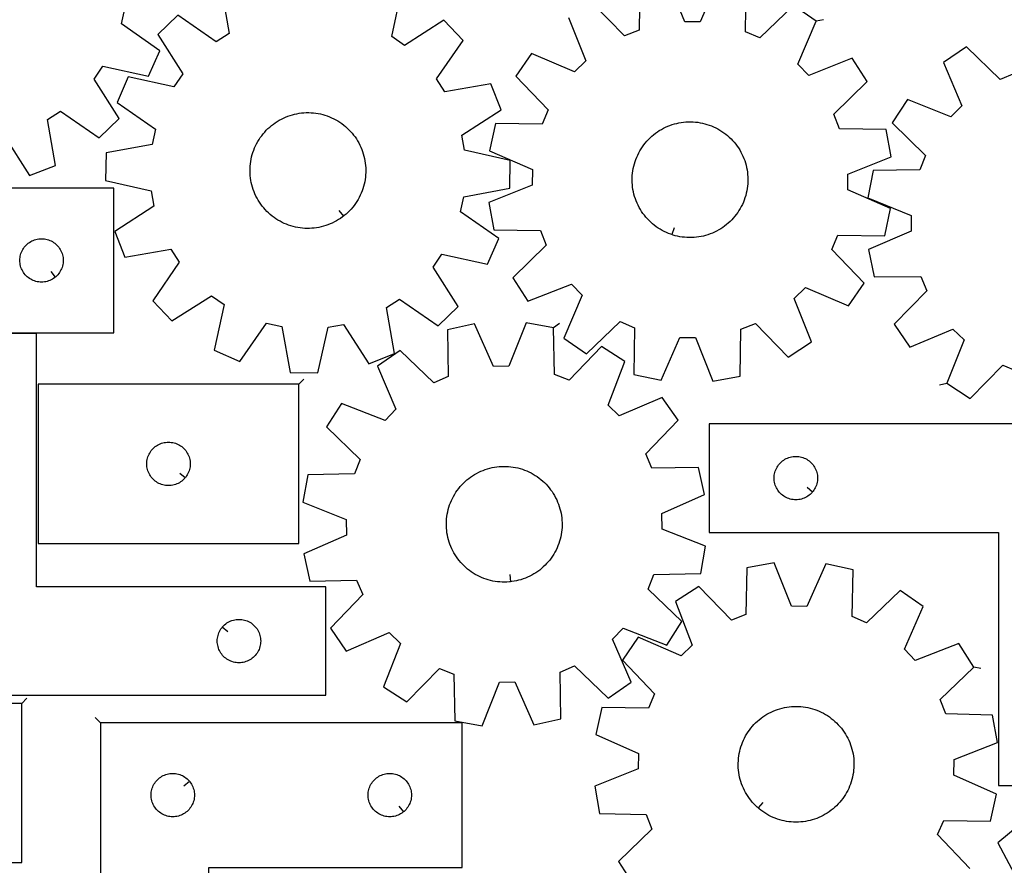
# Model space of a CAD drawing. Header units: millimetres. Extents: x 7 to 1243, y 7 to 1607.
# Tile 3 of 13: x 432 to 840, y 451 to 801. Entities that reach past the tile are written whole.
import ezdxf

# ---------------------------------------------------------------- set-up
doc = ezdxf.new("R2010")
doc.units = ezdxf.units.MM
doc.layers.add('CUT', color=7, linetype='CONTINUOUS', true_color=0x000000)
doc.layers.add('LEADIN', color=1, linetype='CONTINUOUS', true_color=0xff0000)

msp = doc.modelspace()

# ---------------------------------------------------------------- linework, layer by layer
at = {"layer": 'CUT'}
for points in [[(721.449404, 817.999596), (713.701823, 800.239601), (707.272738, 800.33735), (700.068666, 818.324673)], [(515.064174, 814.560683), (518.4183, 795.476861), (513.005466, 792.006426), (497.063108, 803.019312), (488.752863, 795.017731), (499.154734, 778.670147), (495.482005, 773.392482), (476.538738, 777.466185), (471.923145, 766.893496), (487.78917, 755.770921), (486.415686, 749.489502), (467.355451, 746.003839), (467.137192, 734.469636), (486.051913, 730.265382), (487.186775, 723.936497), (470.911319, 713.422128), (475.123622, 702.68239), (494.207444, 706.036516), (497.677879, 700.623682), (486.664993, 684.681325), (494.666574, 676.371079), (511.014158, 686.77295), (516.291823, 683.100222), (512.21812, 664.156955), (522.790809, 659.541362), (533.913384, 675.407387), (540.194803, 674.033903), (543.680466, 654.973668), (555.214669, 654.755409), (559.418923, 673.670129), (565.747808, 674.804991), (576.262177, 658.529535), (587.001915, 662.741839), (583.647789, 681.82566), (589.060623, 685.296095), (605.00298, 674.28321), (613.313226, 682.28479), (602.911355, 698.632374), (606.584083, 703.91004), (625.52735, 699.836336), (630.142943, 710.409026), (614.276918, 721.5316), (615.650402, 727.81302), (634.710637, 731.298683), (634.928896, 742.832886), (616.014176, 747.03714), (614.879314, 753.366024), (631.15477, 763.880393), (626.942466, 774.620131), (607.858645, 771.266005), (604.38821, 776.678839), (615.401095, 792.621197), (607.399515, 800.931442), (591.051931, 790.529571), (585.774265, 794.2023), (589.847969, 813.145567)], [(659.155148, 802.101962), (666.234994, 784.065383), (661.619825, 779.588452), (643.80682, 787.213361), (637.252531, 777.719849), (650.695756, 763.765563), (648.145143, 757.86327), (628.770145, 758.091025), (626.347782, 746.811946), (644.107777, 739.064366), (644.010028, 732.635281), (626.022705, 725.431209), (628.10105, 714.0837), (647.474017, 713.722325), (649.844013, 707.745218), (635.982773, 694.206073), (642.245416, 684.51769), (660.281996, 691.597536), (664.758926, 686.982368), (657.134017, 669.169362), (666.627529, 662.615073), (680.581816, 676.058298), (686.484109, 673.507686), (686.256353, 654.132688), (697.535432, 651.710324), (705.283013, 669.470319), (711.712098, 669.37257), (718.916169, 651.385248), (730.263678, 653.463592), (730.625053, 672.836559), (736.60216, 675.206555), (750.141305, 661.345315), (759.829688, 667.607958), (752.749842, 685.644538), (757.365011, 690.121469), (775.178016, 682.496559), (781.732305, 691.990071), (768.28908, 705.944358), (770.839693, 711.846651), (790.214691, 711.618895), (792.637054, 722.897974), (774.877059, 730.645555), (774.974808, 737.07464), (792.96213, 744.278712), (790.883786, 755.62622), (771.510819, 755.987596), (769.140823, 761.964703), (783.002063, 775.503847), (776.73942, 785.19223), (758.70284, 778.112384), (754.22591, 782.727553), (761.850819, 800.540559), (752.357307, 807.094847), (738.40302, 793.651622), (732.500727, 796.202235), (732.728483, 815.577233)], [(688.721158, 816.246328), (688.359783, 796.873362), (682.382676, 794.503366), (668.843531, 808.364606)], [(425.15928, 752.832111), (435.64001, 736.534973), (446.388426, 740.725084), (443.073725, 759.815793), (448.493715, 763.27504), (464.413292, 752.229249), (472.740046, 760.213648), (462.371964, 776.582682), (466.055586, 781.85275), (484.990398, 777.739928), (489.627819, 788.303061), (473.784802, 799.458384), (475.171257, 805.736953)], [(843.987797, 778.877236), (838.071559, 776.359138), (824.19145, 789.878938), (814.662019, 783.376984), (822.188803, 765.522294), (817.686547, 760.931828), (799.689195, 768.110808), (793.373339, 758.45703), (807.159874, 744.841823), (804.757027, 738.877847), (785.382365, 738.62307), (783.241616, 727.287169), (801.189028, 719.984236), (801.251401, 713.554711), (783.449047, 705.904966), (785.809314, 694.61273), (805.185272, 694.733877), (807.70337, 688.81764), (794.18357, 674.937531), (800.685524, 665.4081), (818.540214, 672.934884), (823.13068, 668.432627), (815.9517, 650.435275), (825.605478, 644.119419), (839.220685, 657.905955), (845.184662, 655.503107)], [(825.526465, 449.310003), (812.146756, 463.325202), (814.724149, 469.21585), (834.097912, 468.9001), (836.571478, 480.168061), (818.846854, 487.996223), (818.973802, 494.424798), (836.993658, 501.547101), (834.966872, 512.903932), (815.595747, 513.353292), (813.252922, 519.341101), (827.175511, 532.817151), (820.956935, 542.533878), (802.888386, 535.536023), (798.432463, 540.171477), (806.138196, 557.949669), (796.67455, 564.547007), (782.659351, 551.167298), (776.768703, 553.744691), (777.084454, 573.118455), (765.816493, 575.59202), (757.98833, 557.867397), (751.559755, 557.994344), (744.437452, 576.0142), (733.080621, 573.987415), (732.631262, 554.61629), (726.643453, 552.273465), (713.167402, 566.196054), (703.450676, 559.977477), (710.448531, 541.908928), (705.813076, 537.453005), (688.034885, 545.158739), (681.437547, 535.695093), (694.817256, 521.679894), (692.239862, 515.789246), (672.866099, 516.104996), (670.392533, 504.837035), (688.117157, 497.008873), (687.990209, 490.580298), (669.970353, 483.457995), (671.997139, 472.101164), (691.368264, 471.651804), (693.711089, 465.663995), (679.7885, 452.187945), (686.007077, 442.471218)], [(845.981865, 467.275029), (837.099721, 459.913441), (846.257398, 442.837746)]]:
    msp.add_lwpolyline(points, dxfattribs=at)
for points in [[(565.745079, 719.695619), (565.358331, 719.395452), (564.560992, 718.827169), (563.741138, 718.291881), (562.900132, 717.790479), (562.039374, 717.323797), (561.160298, 716.892613), (560.264365, 716.497644), (559.353068, 716.139548), (558.427923, 715.81892), (557.49047, 715.536295), (556.54227, 715.292142), (555.5849, 715.086868), (554.619953, 714.920814), (553.649037, 714.794258), (552.673766, 714.707409), (551.695765, 714.660412), (550.716661, 714.653346), (549.738083, 714.686222), (548.761661, 714.758985), (547.789019, 714.871515), (546.821776, 715.023624), (545.861543, 715.215058), (544.909917, 715.4455), (543.968483, 715.714566), (543.038807, 716.021807), (542.122436, 716.366713), (541.220896, 716.748709), (540.335688, 717.16716), (539.468284, 717.62137), (538.620129, 718.110581), (537.792634, 718.63398), (536.987176, 719.190696), (536.205096, 719.779802), (535.447695, 720.400318), (534.716235, 721.051211), (534.011933, 721.731397), (533.335961, 722.439745), (532.689444, 723.175075), (532.073457, 723.936164), (531.489028, 724.721745), (530.937127, 725.53051), (530.418674, 726.361113), (529.934531, 727.212172), (529.485505, 728.08227), (529.072343, 728.969959), (528.695732, 729.873762), (528.356299, 730.792174), (528.05461, 731.723667), (527.791166, 732.66669), (527.566406, 733.619673), (527.380703, 734.581032), (527.234368, 735.549164), (527.127643, 736.52246), (527.060706, 737.499299), (527.033669, 738.478056), (527.046577, 739.457101), (527.099407, 740.434804), (527.192073, 741.409539), (527.32442, 742.379683), (527.496227, 743.343622), (527.707209, 744.29975), (527.957015, 745.246477), (528.245229, 746.182227), (528.57137, 747.105443), (528.934897, 748.014587), (529.335204, 748.908147), (529.771625, 749.784636), (530.243433, 750.642594), (530.749844, 751.480593), (531.290014, 752.29724), (531.863044, 753.091174), (532.467981, 753.861074), (533.103818, 754.605659), (533.769496, 755.32369), (534.463907, 756.013971), (535.185896, 756.675353), (535.934262, 757.306736), (536.707757, 757.907069), (537.505096, 758.475353), (538.324951, 759.010641), (539.165957, 759.512043), (540.026714, 759.978724), (540.905791, 760.409908), (541.801723, 760.804877), (542.71302, 761.162973), (543.638165, 761.483601), (544.575618, 761.766227), (545.523819, 762.01038), (546.481189, 762.215654), (547.446135, 762.381707), (548.417052, 762.508264), (549.392322, 762.595112), (550.370323, 762.642109), (551.349428, 762.649175), (552.328005, 762.616299), (553.304428, 762.543536), (554.27707, 762.431006), (555.244312, 762.278898), (556.204545, 762.087463), (557.156171, 761.857021), (558.097606, 761.587956), (559.027282, 761.280714), (559.943652, 760.935808), (560.845192, 760.553812), (561.730401, 760.135361), (562.597804, 759.681152), (563.44596, 759.191941), (564.273455, 758.668541), (565.078913, 758.111825), (565.860993, 757.522719), (566.618393, 756.902203), (567.349853, 756.25131), (568.054155, 755.571124), (568.730128, 754.862776), (569.376645, 754.127446), (569.992631, 753.366357), (570.577061, 752.580777), (571.128962, 751.772012), (571.647415, 750.941408), (572.131557, 750.09035), (572.580583, 749.220251), (572.993746, 748.332562), (573.370356, 747.42876), (573.709789, 746.510348), (574.011478, 745.578855), (574.274923, 744.635832), (574.499683, 743.682848), (574.685385, 742.72149), (574.831721, 741.753357), (574.938446, 740.780061), (575.005382, 739.803222), (575.032419, 738.824466), (575.019512, 737.845421), (574.966681, 736.867717), (574.874015, 735.892982), (574.741669, 734.922838), (574.569861, 733.9589), (574.358879, 733.002771), (574.109073, 732.056044), (573.82086, 731.120294), (573.494718, 730.197079), (573.131192, 729.287934), (572.730885, 728.394374), (572.294464, 727.517886), (571.822656, 726.659928), (571.316245, 725.821928), (570.776075, 725.005282), (570.203044, 724.211348), (569.598108, 723.441447), (568.962271, 722.696862), (568.296593, 721.978832), (567.602181, 721.288551), (566.880192, 720.627168), (566.131827, 719.995785)], [(701.989623, 712.063111), (701.524606, 712.216189), (700.607833, 712.560025), (699.705848, 712.940968), (698.820152, 713.358385), (697.952218, 713.811581), (697.103492, 714.299802), (696.275387, 714.822235), (695.469279, 715.37801), (694.686512, 715.966203), (693.928388, 716.585834), (693.196168, 717.235873), (692.491072, 717.915236), (691.814274, 718.622794), (691.166898, 719.357369), (690.550024, 720.117738), (689.964677, 720.902636), (689.411833, 721.710756), (688.89241, 722.540753), (688.407275, 723.391247), (687.957233, 724.26082), (687.543035, 725.148026), (687.165369, 726.051388), (686.824864, 726.969404), (686.522087, 727.900543), (686.257542, 728.843258), (686.03167, 729.795979), (685.844845, 730.75712), (685.69738, 731.725081), (685.589518, 732.698252), (685.521441, 733.675012), (685.493262, 734.653736), (685.505026, 735.632795), (685.556715, 736.61056), (685.648243, 737.585402), (685.779457, 738.5557), (685.950139, 739.519838), (686.160004, 740.476213), (686.408705, 741.423231), (686.695825, 742.359317), (687.020889, 743.282912), (687.383354, 744.192481), (687.782617, 745.086507), (688.218015, 745.963505), (688.688821, 746.822013), (689.194253, 747.660603), (689.733469, 748.47788), (690.305572, 749.272482), (690.90961, 750.043088), (691.544577, 750.788415), (692.209416, 751.507223), (692.903021, 752.198314), (693.624238, 752.860539), (694.371865, 753.492795), (695.14466, 754.094031), (695.941334, 754.663245), (696.760563, 755.19949), (697.600983, 755.701873), (698.461196, 756.169559), (699.339768, 756.601769), (700.235239, 756.997784), (701.146117, 757.356944), (702.070887, 757.678651), (703.008009, 757.962371), (703.955924, 758.207631), (704.913054, 758.414023), (705.877806, 758.581203), (706.848574, 758.708893), (707.823742, 758.79688), (708.801688, 758.845018), (709.780783, 758.853228), (710.759399, 758.821494), (711.735905, 758.749871), (712.708678, 758.638477), (713.676098, 758.487498), (714.636554, 758.297184), (715.588448, 758.067854), (716.530196, 757.799887), (717.46023, 757.493732), (718.377003, 757.149896), (719.278988, 756.768952), (720.164684, 756.351535), (721.032618, 755.898339), (721.881344, 755.410118), (722.709449, 754.887685), (723.515557, 754.33191), (724.298324, 753.743717), (725.056448, 753.124086), (725.788668, 752.474048), (726.493763, 751.794684), (727.170562, 751.087126), (727.817938, 750.352551), (728.434812, 749.592182), (729.020159, 748.807284), (729.573003, 747.999164), (730.092426, 747.169167), (730.577561, 746.318674), (731.027603, 745.449101), (731.441801, 744.561894), (731.819467, 743.658532), (732.159972, 742.740517), (732.462749, 741.809377), (732.727293, 740.866662), (732.953166, 739.913942), (733.139991, 738.952801), (733.287456, 737.98484), (733.395318, 737.011669), (733.463395, 736.034909), (733.491574, 735.056184), (733.47981, 734.077125), (733.428121, 733.099361), (733.336593, 732.124518), (733.205379, 731.15422), (733.034697, 730.190082), (732.824832, 729.233708), (732.576131, 728.28669), (732.289011, 727.350604), (731.963947, 726.427008), (731.601482, 725.51744), (731.202219, 724.623413), (730.766821, 723.746416), (730.296015, 722.887908), (729.790583, 722.049317), (729.251367, 721.232041), (728.679264, 720.437438), (728.075226, 719.666832), (727.440259, 718.921505), (726.77542, 718.202698), (726.081815, 717.511607), (725.360598, 716.849382), (724.612971, 716.217125), (723.840176, 715.61589), (723.043502, 715.046676), (722.224273, 714.510431), (721.383852, 714.008047), (720.52364, 713.540361), (719.645068, 713.108151), (718.749597, 712.712137), (717.838719, 712.352977), (716.913949, 712.031269), (715.976827, 711.747549), (715.028912, 711.502289), (714.071782, 711.295898), (713.10703, 711.128718), (712.136262, 711.001028), (711.161094, 710.91304), (710.183148, 710.864902), (709.204053, 710.856693), (708.225437, 710.888426), (707.24893, 710.960049), (706.276158, 711.071443), (705.308738, 711.222423), (704.348282, 711.412736), (703.396388, 711.642067), (702.45464, 711.910033)], [(320.560859, 731.39588), (320.560859, 551.39588), (365.560859, 551.39588), (365.560859, 671.39588), (470.560859, 671.39588), (470.560859, 731.39588)], [(446.267341, 694.442511), (446.039711, 694.2557), (445.560991, 693.912653), (445.060859, 693.601651), (444.541457, 693.324025), (444.005009, 693.080964), (443.453814, 692.873509), (442.89023, 692.702548), (442.316671, 692.568812), (441.735594, 692.472876), (441.149487, 692.41515), (440.560859, 692.39588), (439.97223, 692.41515), (439.386123, 692.472876), (438.805046, 692.568812), (438.231487, 692.702548), (437.667903, 692.873509), (437.116708, 693.080964), (436.58026, 693.324025), (436.060859, 693.601651), (435.560726, 693.912653), (435.082006, 694.2557), (434.626746, 694.629322), (434.196898, 695.031919), (433.7943, 695.461768), (433.420678, 695.917027), (433.077632, 696.395748), (432.76663, 696.89588), (432.489004, 697.415282), (432.245943, 697.951729), (432.038487, 698.502925), (431.867526, 699.066509), (431.733791, 699.640067), (431.637855, 700.221144), (431.580128, 700.807252), (431.560859, 701.39588), (431.580128, 701.984508), (431.637855, 702.570616), (431.733791, 703.151693), (431.867526, 703.725251), (432.038487, 704.288835), (432.245943, 704.840031), (432.489004, 705.376478), (432.76663, 705.89588), (433.077632, 706.396012), (433.420678, 706.874733), (433.7943, 707.329992), (434.196898, 707.759841), (434.626746, 708.162438), (435.082006, 708.53606), (435.560726, 708.879107), (436.060859, 709.190109), (436.58026, 709.467735), (437.116708, 709.710796), (437.667903, 709.918251), (438.231487, 710.089212), (438.805046, 710.222948), (439.386123, 710.318884), (439.97223, 710.37661), (440.560859, 710.39588), (441.149487, 710.37661), (441.735594, 710.318884), (442.316671, 710.222948), (442.89023, 710.089212), (443.453814, 709.918251), (444.005009, 709.710796), (444.541457, 709.467735), (445.060859, 709.190109), (445.560991, 708.879107), (446.039711, 708.53606), (446.494971, 708.162438), (446.92482, 707.759841), (447.327417, 707.329992), (447.701039, 706.874733), (448.044085, 706.396012), (448.355087, 705.89588), (448.632713, 705.376478), (448.875774, 704.840031), (449.08323, 704.288835), (449.254191, 703.725251), (449.387926, 703.151693), (449.483862, 702.570616), (449.541589, 701.984508), (449.560859, 701.39588), (449.541589, 700.807252), (449.483862, 700.221144), (449.387926, 699.640067), (449.254191, 699.066509), (449.08323, 698.502925), (448.875774, 697.951729), (448.632713, 697.415282), (448.355087, 696.89588), (448.044085, 696.395748), (447.701039, 695.917027), (447.327417, 695.461768), (446.92482, 695.031919), (446.494971, 694.629322)], [(652.902289, 673.478827), (641.546913, 675.513749), (634.411701, 657.499), (627.983037, 657.376659), (620.167576, 675.106886), (608.897846, 672.641395), (609.199715, 653.26741), (603.307222, 650.694238), (589.301613, 664.083985), (579.833243, 657.493428), (587.526237, 639.70972), (583.066994, 635.07746), (565.003463, 642.088258), (558.777927, 632.37599), (572.690857, 618.889968), (570.343742, 612.903839), (550.9723, 612.468358), (548.937379, 601.112982), (566.952127, 593.97777), (567.074469, 587.549106), (549.344241, 579.733645), (551.809733, 568.463915), (571.183718, 568.765784), (573.75689, 562.873291), (560.367143, 548.867682), (566.957699, 539.399311), (584.741407, 547.092306), (589.373667, 542.633062), (582.362869, 524.569532), (592.075137, 518.343995), (605.56116, 532.256926), (611.547289, 529.909811), (611.982769, 510.538369), (623.338145, 508.503447), (630.473357, 526.518196), (636.902021, 526.640538), (644.717483, 508.91031), (655.987213, 511.375801), (655.685343, 530.749786), (661.577836, 533.322959), (675.583446, 519.933212), (685.051816, 526.523768), (677.358822, 544.307476), (681.818065, 548.939736), (699.881595, 541.928938), (706.107132, 551.641206), (692.194202, 565.127228), (694.541316, 571.113358), (713.912758, 571.548838), (715.94768, 582.904214), (697.932931, 590.039426), (697.81059, 596.46809), (715.540818, 604.283551), (713.075326, 615.553282), (693.701341, 615.251412), (691.128169, 621.143905), (704.517916, 635.149514), (697.927359, 644.617885), (680.143652, 636.92489), (675.511391, 641.384134), (682.52219, 659.447664), (672.809921, 665.673201), (659.323899, 651.76027), (653.33777, 654.107385)], [(378.445302, 521.092364), (558.445302, 521.092364), (558.445302, 566.092364), (438.445302, 566.092364), (438.445302, 671.092364), (378.445302, 671.092364)], [(547.217445, 650.043131), (439.217445, 650.043131), (439.217445, 584.043131), (547.217445, 584.043131)], [(897.379488, 633.650198), (717.379488, 633.650198), (717.379488, 588.650198), (837.379488, 588.650198), (837.379488, 483.650198), (897.379488, 483.650198)], [(500.170814, 611.336648), (499.984003, 611.109018), (499.581406, 610.67917), (499.151557, 610.276572), (498.696297, 609.902951), (498.217577, 609.559904), (497.717445, 609.248902), (497.198043, 608.971276), (496.661595, 608.728215), (496.1104, 608.52076), (495.546816, 608.349798), (494.973257, 608.216063), (494.39218, 608.120127), (493.806073, 608.0624), (493.217445, 608.043131), (492.628816, 608.0624), (492.042709, 608.120127), (491.461632, 608.216063), (490.888073, 608.349798), (490.324489, 608.52076), (489.773294, 608.728215), (489.236846, 608.971276), (488.717445, 609.248902), (488.217312, 609.559904), (487.738592, 609.902951), (487.283332, 610.276572), (486.853484, 610.67917), (486.450886, 611.109018), (486.077265, 611.564278), (485.734218, 612.042999), (485.423216, 612.543131), (485.14559, 613.062532), (484.902529, 613.59898), (484.695073, 614.150176), (484.524112, 614.713759), (484.390377, 615.287318), (484.294441, 615.868395), (484.236714, 616.454503), (484.217445, 617.043131), (484.236714, 617.631759), (484.294441, 618.217866), (484.390377, 618.798944), (484.524112, 619.372502), (484.695073, 619.936086), (484.902529, 620.487282), (485.14559, 621.023729), (485.423216, 621.543131), (485.734218, 622.043263), (486.077265, 622.521984), (486.450886, 622.977243), (486.853484, 623.407092), (487.283332, 623.809689), (487.738592, 624.183311), (488.217312, 624.526357), (488.717445, 624.837359), (489.236846, 625.114985), (489.773294, 625.358046), (490.324489, 625.565502), (490.888073, 625.736463), (491.461632, 625.870198), (492.042709, 625.966134), (492.628816, 626.023861), (493.217445, 626.043131), (493.806073, 626.023861), (494.39218, 625.966134), (494.973257, 625.870198), (495.546816, 625.736463), (496.1104, 625.565502), (496.661595, 625.358046), (497.198043, 625.114985), (497.717445, 624.837359), (498.217577, 624.526357), (498.696297, 624.183311), (499.151557, 623.809689), (499.581406, 623.407092), (499.984003, 622.977243), (500.357625, 622.521984), (500.700671, 622.043263), (501.011673, 621.543131), (501.289299, 621.023729), (501.53236, 620.487282), (501.739816, 619.936086), (501.910777, 619.372502), (502.044512, 618.798944), (502.140448, 618.217866), (502.198175, 617.631759), (502.217445, 617.043131), (502.198175, 616.454503), (502.140448, 615.868395), (502.044512, 615.287318), (501.910777, 614.713759), (501.739816, 614.150176), (501.53236, 613.59898), (501.289299, 613.062532), (501.011673, 612.543131), (500.700671, 612.042999), (500.357625, 611.564278)], [(760.332857, 605.443716), (760.146046, 605.216086), (759.743449, 604.786237), (759.3136, 604.38364), (758.858341, 604.010018), (758.37962, 603.666972), (757.879488, 603.35597), (757.360086, 603.078344), (756.823639, 602.835282), (756.272443, 602.627827), (755.70886, 602.456866), (755.135301, 602.323131), (754.554224, 602.227194), (753.968116, 602.169468), (753.379488, 602.150198), (752.79086, 602.169468), (752.204752, 602.227194), (751.623675, 602.323131), (751.050117, 602.456866), (750.486533, 602.627827), (749.935337, 602.835282), (749.39889, 603.078344), (748.879488, 603.35597), (748.379356, 603.666972), (747.900635, 604.010018), (747.445376, 604.38364), (747.015527, 604.786237), (746.61293, 605.216086), (746.239308, 605.671345), (745.896262, 606.150066), (745.585259, 606.650198), (745.307633, 607.1696), (745.064572, 607.706047), (744.857117, 608.257243), (744.686156, 608.820827), (744.552421, 609.394385), (744.456484, 609.975462), (744.398758, 610.56157), (744.379488, 611.150198), (744.398758, 611.738826), (744.456484, 612.324934), (744.552421, 612.906011), (744.686156, 613.47957), (744.857117, 614.043153), (745.064572, 614.594349), (745.307633, 615.130796), (745.585259, 615.650198), (745.896262, 616.15033), (746.239308, 616.629051), (746.61293, 617.084311), (747.015527, 617.514159), (747.445376, 617.916756), (747.900635, 618.290378), (748.379356, 618.633425), (748.879488, 618.944427), (749.39889, 619.222053), (749.935337, 619.465114), (750.486533, 619.672569), (751.050117, 619.843531), (751.623675, 619.977266), (752.204752, 620.073202), (752.79086, 620.130929), (753.379488, 620.150198), (753.968116, 620.130929), (754.554224, 620.073202), (755.135301, 619.977266), (755.70886, 619.843531), (756.272443, 619.672569), (756.823639, 619.465114), (757.360086, 619.222053), (757.879488, 618.944427), (758.37962, 618.633425), (758.858341, 618.290378), (759.3136, 617.916756), (759.743449, 617.514159), (760.146046, 617.084311), (760.519668, 616.629051), (760.862715, 616.15033), (761.173717, 615.650198), (761.451343, 615.130796), (761.694404, 614.594349), (761.901859, 614.043153), (762.072821, 613.47957), (762.206556, 612.906011), (762.302492, 612.324934), (762.360218, 611.738826), (762.379488, 611.150198), (762.360218, 610.56157), (762.302492, 609.975462), (762.206556, 609.394385), (762.072821, 608.820827), (761.901859, 608.257243), (761.694404, 607.706047), (761.451343, 607.1696), (761.173717, 606.650198), (760.862715, 606.150066), (760.519668, 605.671345)], [(635.050796, 568.155773), (634.564132, 568.102557), (633.587273, 568.035914), (632.608509, 568.009172), (631.629468, 568.022374), (630.65178, 568.075499), (629.677073, 568.168458), (628.706969, 568.301097), (627.743083, 568.473195), (626.787018, 568.684465), (625.840366, 568.934556), (624.904702, 569.223051), (623.981585, 569.54947), (623.07255, 569.913271), (622.179111, 570.313847), (621.302754, 570.750531), (620.444938, 571.222598), (619.607091, 571.729261), (618.790607, 572.269677), (617.996845, 572.842946), (617.227127, 573.448115), (616.482734, 574.084176), (615.764904, 574.75007), (615.074832, 575.444689), (614.413667, 576.166877), (613.782509, 576.915433), (613.182409, 577.689109), (612.614366, 578.486619), (612.079324, 579.306635), (611.578175, 580.147792), (611.111753, 581.00869), (610.680834, 581.887896), (610.286135, 582.783947), (609.928313, 583.695352), (609.607964, 584.620593), (609.32562, 585.558131), (609.081753, 586.506405), (608.876767, 587.463837), (608.711004, 588.428834), (608.58474, 589.399788), (608.498185, 590.375085), (608.451483, 591.3531), (608.444711, 592.332206), (608.477882, 593.310774), (608.550939, 594.287174), (608.663761, 595.259782), (608.816161, 596.226979), (609.007885, 597.187155), (609.238613, 598.138711), (609.507962, 599.080065), (609.815484, 600.009648), (610.160665, 600.925915), (610.542933, 601.82734), (610.961651, 602.712422), (611.416121, 603.579689), (611.905587, 604.427697), (612.429236, 605.255035), (612.986194, 606.060325), (613.575536, 606.842227), (614.19628, 607.599441), (614.847393, 608.330705), (615.527791, 609.034802), (616.236342, 609.710561), (616.971867, 610.356857), (617.733141, 610.972614), (618.518898, 611.556808), (619.327829, 612.108465), (620.158588, 612.626668), (621.009793, 613.110554), (621.880026, 613.559318), (622.76784, 613.972213), (623.671756, 614.348552), (624.59027, 614.687708), (625.521853, 614.989117), (626.464956, 615.252277), (627.418007, 615.47675), (628.379421, 615.662163), (629.347598, 615.808207), (630.320926, 615.914639), (631.297785, 615.981282), (632.27655, 616.008024), (633.255591, 615.994822), (634.233278, 615.941697), (635.207985, 615.848738), (636.178089, 615.716099), (637.141976, 615.544001), (638.098041, 615.332731), (639.044693, 615.082641), (639.980356, 614.794145), (640.903473, 614.467726), (641.812508, 614.103925), (642.705948, 613.70335), (643.582305, 613.266665), (644.440121, 612.794598), (645.277968, 612.287935), (646.094452, 611.747519), (646.888213, 611.17425), (647.657931, 610.569081), (648.402325, 609.933021), (649.120155, 609.267126), (649.810227, 608.572507), (650.471392, 607.850319), (651.10255, 607.101763), (651.70265, 606.328087), (652.270693, 605.530577), (652.805734, 604.710561), (653.306883, 603.869405), (653.773305, 603.008506), (654.204225, 602.1293), (654.598924, 601.233249), (654.956746, 600.321844), (655.277095, 599.396603), (655.559438, 598.459065), (655.803306, 597.510791), (656.008291, 596.553359), (656.174054, 595.588363), (656.300319, 594.617408), (656.386874, 593.642112), (656.433576, 592.664096), (656.440347, 591.68499), (656.407177, 590.706422), (656.33412, 589.730022), (656.221297, 588.757414), (656.068897, 587.790217), (655.877174, 586.830041), (655.646445, 585.878485), (655.377096, 584.937132), (655.069575, 584.007548), (654.724393, 583.091281), (654.342125, 582.189856), (653.923408, 581.304774), (653.468938, 580.437507), (652.979471, 579.589499), (652.455823, 578.762161), (651.898864, 577.956871), (651.309523, 577.174969), (650.688779, 576.417755), (650.037666, 575.686491), (649.357267, 574.982394), (648.648716, 574.306635), (647.913191, 573.660339), (647.151917, 573.044582), (646.36616, 572.460389), (645.557229, 571.908731), (644.72647, 571.390528), (643.875266, 570.906642), (643.005032, 570.457878), (642.117219, 570.044983), (641.213303, 569.668644), (640.294789, 569.329488), (639.363205, 569.028079), (638.420103, 568.764919), (637.467051, 568.540446), (636.505637, 568.355033), (635.53746, 568.208989)], [(515.491933, 549.298846), (515.678744, 549.526476), (516.081341, 549.956325), (516.51119, 550.358922), (516.966449, 550.732544), (517.44517, 551.07559), (517.945302, 551.386593), (518.464704, 551.664219), (519.001151, 551.90728), (519.552347, 552.114735), (520.115931, 552.285696), (520.689489, 552.419431), (521.270567, 552.515368), (521.856674, 552.573094), (522.445302, 552.592364), (523.033931, 552.573094), (523.620038, 552.515368), (524.201115, 552.419431), (524.774674, 552.285696), (525.338258, 552.114735), (525.889453, 551.90728), (526.425901, 551.664219), (526.945302, 551.386593), (527.445434, 551.07559), (527.924155, 550.732544), (528.379415, 550.358922), (528.809263, 549.956325), (529.211861, 549.526476), (529.585482, 549.071217), (529.928529, 548.592496), (530.239531, 548.092364), (530.517157, 547.572962), (530.760218, 547.036515), (530.967674, 546.485319), (531.138635, 545.921735), (531.27237, 545.348177), (531.368306, 544.7671), (531.426033, 544.180992), (531.445302, 543.592364), (531.426033, 543.003736), (531.368306, 542.417628), (531.27237, 541.836551), (531.138635, 541.262992), (530.967674, 540.699409), (530.760218, 540.148213), (530.517157, 539.611766), (530.239531, 539.092364), (529.928529, 538.592232), (529.585482, 538.113511), (529.211861, 537.658252), (528.809263, 537.228403), (528.379415, 536.825806), (527.924155, 536.452184), (527.445434, 536.109137), (526.945302, 535.798135), (526.425901, 535.520509), (525.889453, 535.277448), (525.338258, 535.069993), (524.774674, 534.899031), (524.201115, 534.765296), (523.620038, 534.66936), (523.033931, 534.611634), (522.445302, 534.592364), (521.856674, 534.611634), (521.270567, 534.66936), (520.689489, 534.765296), (520.115931, 534.899031), (519.552347, 535.069993), (519.001151, 535.277448), (518.464704, 535.520509), (517.945302, 535.798135), (517.44517, 536.109137), (516.966449, 536.452184), (516.51119, 536.825806), (516.081341, 537.228403), (515.678744, 537.658252), (515.305122, 538.113511), (514.962076, 538.592232), (514.651074, 539.092364), (514.373448, 539.611766), (514.130387, 540.148213), (513.922931, 540.699409), (513.75197, 541.262992), (513.618235, 541.836551), (513.522299, 542.417628), (513.464572, 543.003736), (513.445302, 543.592364), (513.464572, 544.180992), (513.522299, 544.7671), (513.618235, 545.348177), (513.75197, 545.921735), (513.922931, 546.485319), (514.130387, 547.036515), (514.373448, 547.572962), (514.651074, 548.092364), (514.962076, 548.592496), (515.305122, 549.071217)], [(432.383033, 517.736002), (324.383033, 517.736002), (324.383033, 451.736002), (432.383033, 451.736002)], [(737.74583, 474.388104), (737.376245, 474.709166), (736.663881, 475.380904), (735.979509, 476.081141), (735.324269, 476.808709), (734.69925, 477.562397), (734.105494, 478.340953), (733.543987, 479.143078), (733.015666, 479.96744), (732.521409, 480.812665), (732.062038, 481.677346), (731.638319, 482.560045), (731.250957, 483.459292), (730.900596, 484.373591), (730.58782, 485.30142), (730.313148, 486.241234), (730.077039, 487.19147), (729.879886, 488.150545), (729.722015, 489.116864), (729.603691, 490.088818), (729.52511, 491.064789), (729.486403, 492.043154), (729.487634, 493.022283), (729.528801, 494.000547), (729.609836, 494.976317), (729.730604, 495.947971), (729.890904, 496.913889), (730.090469, 497.872466), (730.328967, 498.822105), (730.606001, 499.761225), (730.921109, 500.688265), (731.273768, 501.60168), (731.663391, 502.49995), (732.089328, 503.38158), (732.550871, 504.245104), (733.047252, 505.089083), (733.577645, 505.912113), (734.141167, 506.712825), (734.736879, 507.489884), (735.363791, 508.241999), (736.020859, 508.967917), (736.70699, 509.66643), (737.42104, 510.336375), (738.161823, 510.976638), (738.928104, 511.586152), (739.718609, 512.163904), (740.532022, 512.708931), (741.366989, 513.220327), (742.22212, 513.69724), (743.095992, 514.138877), (743.98715, 514.544502), (744.894112, 514.91344), (745.815368, 515.245078), (746.749384, 515.538863), (747.694605, 515.794306), (748.649459, 516.010983), (749.612357, 516.188532), (750.581695, 516.326658), (751.55586, 516.425131), (752.533231, 516.483787), (753.512182, 516.502529), (754.491082, 516.481325), (755.468303, 516.420211), (756.442217, 516.319289), (757.411205, 516.178726), (758.373653, 515.998756), (759.327959, 515.779679), (760.272536, 515.52186), (761.20581, 515.225727), (762.126228, 514.891773), (763.032259, 514.520556), (763.922395, 514.112691), (764.795154, 513.668858), (765.649083, 513.189796), (766.482761, 512.676302), (767.294801, 512.129231), (768.08385, 511.549494), (768.848596, 510.938054), (769.587767, 510.295931), (770.30013, 509.624192), (770.984502, 508.923955), (771.639742, 508.196387), (772.264761, 507.442699), (772.858518, 506.664143), (773.420024, 505.862018), (773.948345, 505.037656), (774.442603, 504.192431), (774.901973, 503.32775), (775.325692, 502.445051), (775.713054, 501.545804), (776.063415, 500.631505), (776.376192, 499.703676), (776.650863, 498.763862), (776.886972, 497.813626), (777.084126, 496.854551), (777.241996, 495.888232), (777.36032, 494.916278), (777.438901, 493.940307), (777.477608, 492.961943), (777.476377, 491.982813), (777.43521, 491.00455), (777.354175, 490.028779), (777.233407, 489.057125), (777.073107, 488.091207), (776.873542, 487.13263), (776.635044, 486.182991), (776.358011, 485.243871), (776.042902, 484.316831), (775.690243, 483.403417), (775.300621, 482.505146), (774.874683, 481.623516), (774.41314, 480.759992), (773.916759, 479.916013), (773.386366, 479.092983), (772.822844, 478.292271), (772.227132, 477.515212), (771.60022, 476.763097), (770.943152, 476.037179), (770.257022, 475.338666), (769.542971, 474.668721), (768.802188, 474.028458), (768.035907, 473.418944), (767.245402, 472.841192), (766.431989, 472.296165), (765.597022, 471.784769), (764.741891, 471.307856), (763.868019, 470.866219), (762.976861, 470.460594), (762.069899, 470.091656), (761.148643, 469.760018), (760.214628, 469.466233), (759.269406, 469.21079), (758.314552, 468.994113), (757.351654, 468.816564), (756.382316, 468.678438), (755.408151, 468.579965), (754.43078, 468.521309), (753.451829, 468.502567), (752.472929, 468.523771), (751.495708, 468.584885), (750.521794, 468.685807), (749.552806, 468.82637), (748.590358, 469.00634), (747.636052, 469.225417), (746.691476, 469.483237), (745.758202, 469.779369), (744.837783, 470.113323), (743.931752, 470.484541), (743.041616, 470.892405), (742.168857, 471.336238), (741.314928, 471.8153), (740.48125, 472.328794), (739.669211, 472.875865), (738.880161, 473.455602), (738.115415, 474.067042)], [(464.976386, 509.742071), (464.976386, 329.742071), (509.976386, 329.742071), (509.976386, 449.742071), (614.976386, 449.742071), (614.976386, 509.742071)], [(501.929755, 485.448554), (502.116566, 485.220924), (502.459612, 484.742204), (502.770615, 484.242071), (503.048241, 483.72267), (503.291302, 483.186222), (503.498757, 482.635027), (503.669718, 482.071443), (503.803453, 481.497884), (503.89939, 480.916807), (503.957116, 480.3307), (503.976386, 479.742071), (503.957116, 479.153443), (503.89939, 478.567336), (503.803453, 477.986259), (503.669718, 477.4127), (503.498757, 476.849116), (503.291302, 476.297921), (503.048241, 475.761473), (502.770615, 475.242071), (502.459612, 474.741939), (502.116566, 474.263219), (501.742944, 473.807959), (501.340347, 473.37811), (500.910498, 472.975513), (500.455239, 472.601891), (499.976518, 472.258845), (499.476386, 471.947843), (498.956984, 471.670217), (498.420537, 471.427156), (497.869341, 471.2197), (497.305757, 471.048739), (496.732199, 470.915004), (496.151122, 470.819068), (495.565014, 470.761341), (494.976386, 470.742071), (494.387758, 470.761341), (493.80165, 470.819068), (493.220573, 470.915004), (492.647014, 471.048739), (492.083431, 471.2197), (491.532235, 471.427156), (490.995788, 471.670217), (490.476386, 471.947843), (489.976254, 472.258845), (489.497533, 472.601891), (489.042274, 472.975513), (488.612425, 473.37811), (488.209828, 473.807959), (487.836206, 474.263219), (487.493159, 474.741939), (487.182157, 475.242071), (486.904531, 475.761473), (486.66147, 476.297921), (486.454015, 476.849116), (486.283053, 477.4127), (486.149318, 477.986259), (486.053382, 478.567336), (485.995656, 479.153443), (485.976386, 479.742071), (485.995656, 480.3307), (486.053382, 480.916807), (486.149318, 481.497884), (486.283053, 482.071443), (486.454015, 482.635027), (486.66147, 483.186222), (486.904531, 483.72267), (487.182157, 484.242071), (487.493159, 484.742204), (487.836206, 485.220924), (488.209828, 485.676184), (488.612425, 486.106032), (489.042274, 486.50863), (489.497533, 486.882251), (489.976254, 487.225298), (490.476386, 487.5363), (490.995788, 487.813926), (491.532235, 488.056987), (492.083431, 488.264443), (492.647014, 488.435404), (493.220573, 488.569139), (493.80165, 488.665075), (494.387758, 488.722802), (494.976386, 488.742071), (495.565014, 488.722802), (496.151122, 488.665075), (496.732199, 488.569139), (497.305757, 488.435404), (497.869341, 488.264443), (498.420537, 488.056987), (498.956984, 487.813926), (499.476386, 487.5363), (499.976518, 487.225298), (500.455239, 486.882251), (500.910498, 486.50863), (501.340347, 486.106032), (501.742944, 485.676184)], [(590.682868, 472.788702), (590.455239, 472.601891), (589.976518, 472.258845), (589.476386, 471.947843), (588.956984, 471.670217), (588.420537, 471.427156), (587.869341, 471.2197), (587.305757, 471.048739), (586.732199, 470.915004), (586.151122, 470.819068), (585.565014, 470.761341), (584.976386, 470.742071), (584.387758, 470.761341), (583.80165, 470.819068), (583.220573, 470.915004), (582.647014, 471.048739), (582.083431, 471.2197), (581.532235, 471.427156), (580.995788, 471.670217), (580.476386, 471.947843), (579.976254, 472.258845), (579.497533, 472.601891), (579.042274, 472.975513), (578.612425, 473.37811), (578.209828, 473.807959), (577.836206, 474.263219), (577.493159, 474.741939), (577.182157, 475.242071), (576.904531, 475.761473), (576.66147, 476.297921), (576.454015, 476.849116), (576.283053, 477.4127), (576.149318, 477.986259), (576.053382, 478.567336), (575.995656, 479.153443), (575.976386, 479.742071), (575.995656, 480.3307), (576.053382, 480.916807), (576.149318, 481.497884), (576.283053, 482.071443), (576.454015, 482.635027), (576.66147, 483.186222), (576.904531, 483.72267), (577.182157, 484.242071), (577.493159, 484.742204), (577.836206, 485.220924), (578.209828, 485.676184), (578.612425, 486.106032), (579.042274, 486.50863), (579.497533, 486.882251), (579.976254, 487.225298), (580.476386, 487.5363), (580.995788, 487.813926), (581.532235, 488.056987), (582.083431, 488.264443), (582.647014, 488.435404), (583.220573, 488.569139), (583.80165, 488.665075), (584.387758, 488.722802), (584.976386, 488.742071), (585.565014, 488.722802), (586.151122, 488.665075), (586.732199, 488.569139), (587.305757, 488.435404), (587.869341, 488.264443), (588.420537, 488.056987), (588.956984, 487.813926), (589.476386, 487.5363), (589.976518, 487.225298), (590.455239, 486.882251), (590.910498, 486.50863), (591.340347, 486.106032), (591.742944, 485.676184), (592.116566, 485.220924), (592.459612, 484.742204), (592.770615, 484.242071), (593.048241, 483.72267), (593.291302, 483.186222), (593.498757, 482.635027), (593.669718, 482.071443), (593.803453, 481.497884), (593.89939, 480.916807), (593.957116, 480.3307), (593.976386, 479.742071), (593.957116, 479.153443), (593.89939, 478.567336), (593.803453, 477.986259), (593.669718, 477.4127), (593.498757, 476.849116), (593.291302, 476.297921), (593.048241, 475.761473), (592.770615, 475.242071), (592.459612, 474.741939), (592.116566, 474.263219), (591.742944, 473.807959), (591.340347, 473.37811), (590.910498, 472.975513)]]:
    msp.add_lwpolyline(points, close=True, dxfattribs=at)
at = {"layer": 'LEADIN'}
for p, q in [((764.801732, 801.081031), (761.850819, 800.540559)), ((563.905692, 722.065567), (565.745079, 719.695619)), ((702.927668, 714.912685), (701.989623, 712.063111)), ((444.364161, 696.761542), (446.267341, 694.442511)), ((655.364534, 675.192698), (652.902289, 673.478827)), ((549.338765, 652.164451), (547.217445, 650.043131)), ((813.01516, 649.821489), (815.9517, 650.435275)), ((497.851782, 613.239828), (500.170814, 611.336648)), ((758.013826, 607.346895), (760.332857, 605.443716)), ((634.724695, 571.137997), (635.050796, 568.155773)), ((517.810965, 547.395667), (515.491933, 549.298846)), ((830.105738, 532.173902), (827.175511, 532.817151)), ((434.504353, 519.857322), (432.383033, 517.736002)), ((462.855066, 511.863392), (464.976386, 509.742071)), ((499.610724, 483.545374), (501.929755, 485.448554)), ((588.779689, 475.107734), (590.682868, 472.788702)), ((739.713261, 476.652881), (737.74583, 474.388104))]:
    msp.add_line(p, q, dxfattribs=at)

doc.saveas('drawing.dxf')
